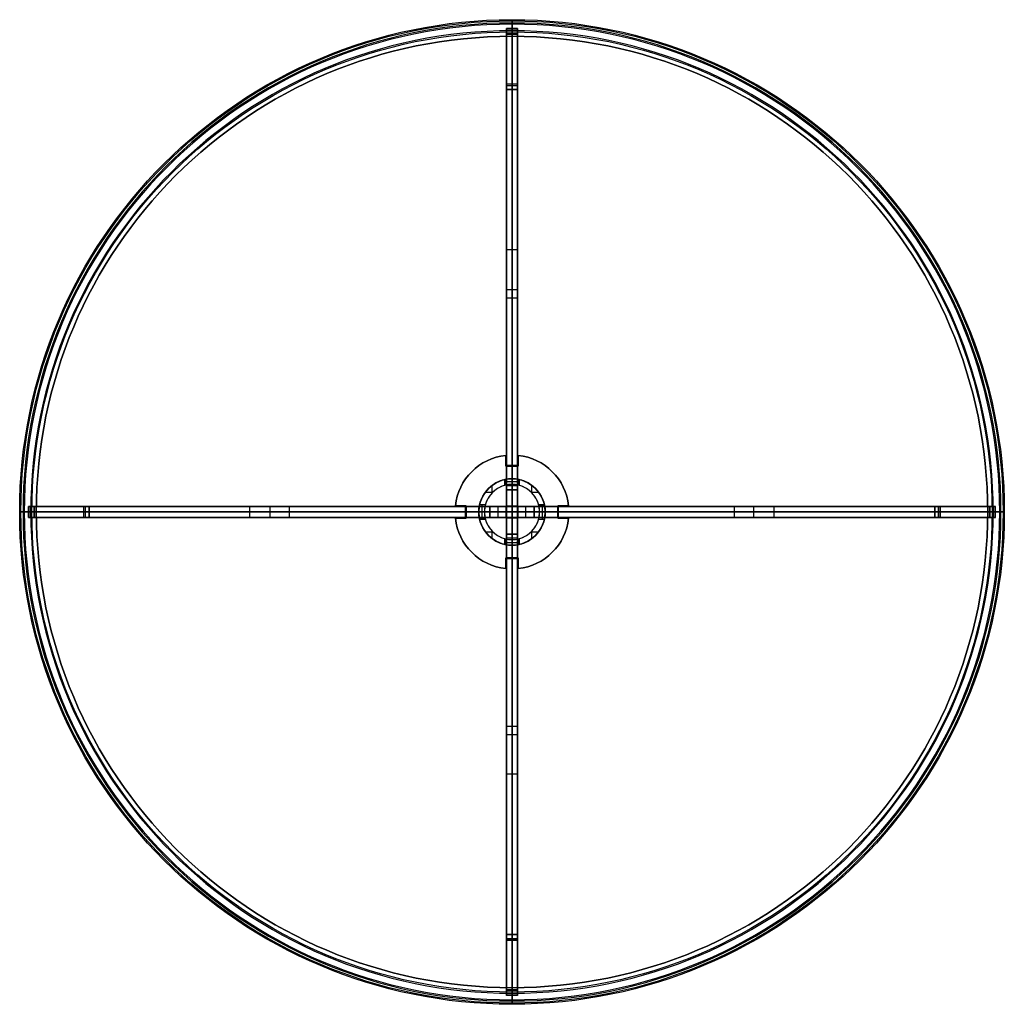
# Model space of a CAD drawing. Header units: millimetres. Extents: x -450 to 440, y -444 to 446.
import ezdxf

# ---------------------------------------------------------------- set-up
doc = ezdxf.new("R2010")
doc.units = ezdxf.units.MM
doc.layers.add('Défaut', color=7, linetype='Continuous', true_color=0x000000)

# ---------------------------------------------------------------- blocks, each defined once
blk = doc.blocks.new('Tube with hole  (1)')
at = {"layer": 'Défaut', "color": 7, "true_color": 0xffffff}
for p, q in [((-6.5, 29.29, 30.75), (-6.5, 24.14, 30.75)), ((-6.5, 27.44, 61.5), (6.5, 27.44, 61.5)), ((-6.5, 26.71), (-6.5, 26.71, 61.5)), ((0, 30, 61.5), (0, 30, 718)), ((0, 25, 61.5), (0, 30, 61.5)), ((0, 30, 718), (0, 25, 718)), ((6.5, 24.14, 30.75), (6.5, 29.29, 30.75)), ((6.5, 26.71), (6.5, 26.71, 61.5)), ((-24.08, 17.89), (-17.46, 17.89)), ((-17.89, 17.46), (-17.89, 24.08)), ((0, 25, 718), (0, 25, 61.5)), ((17.46, 17.89), (24.08, 17.89)), ((17.89, 17.46), (17.89, 24.08)), ((-30, 0, 61.5), (-30, 0, 718)), ((-30, 0, 61.5), (-25, 0, 61.5)), ((-25, 0, 718), (-30, 0, 718)), ((-24.14, 6.5, 30.75), (-29.29, 6.5, 30.75)), ((-27.07, -6.5, 61.5), (-27.07, 6.5, 61.5)), ((-26.71, 6.5), (-26.71, 6.5, 61.5)), ((-25, 0, 718), (-25, 0, 61.5)), ((29.29, 6.5, 30.75), (24.14, 6.5, 30.75)), ((25, 0, 718), (25, 0, 61.5)), ((25, 0, 61.5), (30, 0, 61.5)), ((30, 0, 718), (25, 0, 718)), ((26.71, 6.5), (26.71, 6.5, 61.5)), ((27.44, -6.5, 61.5), (27.44, 6.5, 61.5)), ((30, 0, 61.5), (30, 0, 718)), ((-29.29, -6.5, 30.75), (-24.14, -6.5, 30.75)), ((-26.71, -6.5), (-26.71, -6.5, 61.5)), ((24.14, -6.5, 30.75), (29.29, -6.5, 30.75)), ((26.71, -6.5), (26.71, -6.5, 61.5)), ((-17.89, -24.08), (-17.89, -17.46)), ((17.89, -24.08), (17.89, -17.46)), ((-24.08, -17.89), (-17.46, -17.89)), ((-6.5, -24.14, 30.75), (-6.5, -29.29, 30.75)), ((0, -25, 718), (0, -25, 61.5)), ((0, -30, 61.5), (0, -25, 61.5)), ((0, -25, 718), (0, -30, 718)), ((6.5, -29.29, 30.75), (6.5, -24.14, 30.75)), ((17.46, -17.89), (24.08, -17.89)), ((-6.5, -26.71), (-6.5, -26.71, 61.5)), ((-6.5, -27.44, 61.5), (6.5, -27.44, 61.5)), ((0, -30, 61.5), (0, -30, 718)), ((6.5, -26.71), (6.5, -26.71, 61.5))]:
    blk.add_line(p, q, dxfattribs=at)
at = {"layer": 'Défaut', "color": 7, "true_color": 0xffffff, "extrusion": (0, 0, -1)}
for centre, radius in [((0, 0, -718), 30), ((0, 0, -718), 25), ((0, 0, -359), 25)]:
    blk.add_circle(centre, radius, dxfattribs=at)
at = {"layer": 'Défaut', "color": 7, "true_color": 0xffffff}
blk.add_circle((0, 0, 359), 30, dxfattribs=at)
for centre, radius, start, end in [((0, 0), 30, 102.51333, 167.48667), ((0, 0, 61.5), 30, 77.48667, 102.51333), ((0, 0), 30, 12.51333, 77.48667), ((0, 0), 25, 105.07006, 164.92994), ((0, 0, 61.5), 25, 74.92994, 105.07006), ((0, 0), 25, 15.07006, 74.92994), ((0, 0, 61.5), 30, 167.48667, 180), ((0, 0, 61.5), 30, 180, 192.51333), ((0, 0, 61.5), 25, 164.92994, 195.07006), ((0, 0, 61.5), 25, 360, 15.07006), ((0, 0, 61.5), 25, 344.92994, 360), ((0, 0, 61.5), 30, 347.48667, 12.51333), ((0, 0), 30, 192.51333, 257.48667), ((0, 0), 25, 195.07006, 254.92994), ((0, 0), 25, 285.07006, 344.92994), ((0, 0), 30, 282.51333, 347.48667), ((0, 0, 61.5), 25, 254.92994, 285.07006), ((0, 0, 61.5), 30, 257.48667, 282.51333)]:
    blk.add_arc(centre, radius, start, end, dxfattribs=at)
for points in [[(-6.5, 29.29, 61.5), (-6.5, 29.29, 30.75), (-6.5, 29.29)], [(-6.5, 29.29, 61.5), (-6.5, 26.71, 61.5), (-6.5, 24.14, 61.5)], [(-6.5, 24.14), (-6.5, 26.71), (-6.5, 29.29)], [(6.5, 29.29), (6.5, 29.29, 30.75), (6.5, 29.29, 61.5)], [(6.5, 24.14), (6.5, 26.71), (6.5, 29.29)], [(6.5, 29.29, 61.5), (6.5, 26.71, 61.5), (6.5, 24.14, 61.5)], [(-6.5, 24.14, 61.5), (-6.5, 24.14, 30.75), (-6.5, 24.14)], [(6.5, 24.14), (6.5, 24.14, 30.75), (6.5, 24.14, 61.5)], [(-29.29, 6.5), (-29.29, 6.5, 30.75), (-29.29, 6.5, 61.5)], [(-24.14, 6.5, 61.5), (-26.71, 6.5, 61.5), (-29.29, 6.5, 61.5)], [(-24.14, 6.5), (-26.71, 6.5), (-29.29, 6.5)], [(-24.14, 6.5), (-24.14, 6.5, 30.75), (-24.14, 6.5, 61.5)], [(24.14, 6.5, 61.5), (24.14, 6.5, 30.75), (24.14, 6.5)], [(29.29, 6.5, 61.5), (26.71, 6.5, 61.5), (24.14, 6.5, 61.5)], [(24.14, 6.5), (26.71, 6.5), (29.29, 6.5)], [(29.29, 6.5, 61.5), (29.29, 6.5, 30.75), (29.29, 6.5)], [(-29.29, -6.5, 61.5), (-29.29, -6.5, 30.75), (-29.29, -6.5)], [(-24.14, -6.5, 61.5), (-26.71, -6.5, 61.5), (-29.29, -6.5, 61.5)], [(-24.14, -6.5), (-26.71, -6.5), (-29.29, -6.5)], [(-24.14, -6.5, 61.5), (-24.14, -6.5, 30.75), (-24.14, -6.5)], [(24.14, -6.5), (24.14, -6.5, 30.75), (24.14, -6.5, 61.5)], [(24.14, -6.5), (26.71, -6.5), (29.29, -6.5)], [(24.14, -6.5, 61.5), (26.71, -6.5, 61.5), (29.29, -6.5, 61.5)], [(29.29, -6.5), (29.29, -6.5, 30.75), (29.29, -6.5, 61.5)], [(-6.5, -24.14), (-6.5, -24.14, 30.75), (-6.5, -24.14, 61.5)], [(-6.5, -24.14, 61.5), (-6.5, -26.71, 61.5), (-6.5, -29.29, 61.5)], [(-6.5, -29.29), (-6.5, -26.71), (-6.5, -24.14)], [(6.5, -24.14, 61.5), (6.5, -24.14, 30.75), (6.5, -24.14)], [(6.5, -29.29, 61.5), (6.5, -26.71, 61.5), (6.5, -24.14, 61.5)], [(6.5, -24.14), (6.5, -26.71), (6.5, -29.29)], [(-6.5, -29.29), (-6.5, -29.29, 30.75), (-6.5, -29.29, 61.5)], [(6.5, -29.29, 61.5), (6.5, -29.29, 30.75), (6.5, -29.29)]]:
    blk.add_open_spline(points, degree=2, dxfattribs=at)
blk = doc.blocks.new('Tube with hole')
at = {"layer": 'Défaut'}
blk.add_blockref('Tube with hole  (1)', (0, 5, -375), dxfattribs=at)
blk = doc.blocks.new('Component2')
at = {"layer": 'Défaut', "color": 253, "true_color": 0xa0a0a0}
for p, q in [((-5.5, 51.21, 713), (-5.5, 41.5, 713)), ((-5.5, 46.35, 718), (-5.5, 46.35, 708)), ((5.5, 41.5, 713), (5.5, 51.21, 713)), ((5.5, 46.35, 718), (5.5, 46.35, 708)), ((-5.5, 41.5, 713), (5.5, 41.5, 713)), ((0, 41.5, 708), (0, 30, 708)), ((0, 41.5, 718), (0, 30, 718)), ((0, 41.5, 718), (0, 41.5, 708)), ((0, 30, 718), (0, 30, 708)), ((-41.5, 5.5, 713), (-51.21, 5.5, 713)), ((-46.35, 5.5, 718), (-46.35, 5.5, 708)), ((-41.5, -5.5, 713), (-41.5, 5.5, 713)), ((-41.5, 0, 718), (-41.5, 0, 708)), ((-30, 0, 718), (-30, 0, 708)), ((30, 0, 718), (30, 0, 708)), ((41.5, 5.5, 713), (41.5, -5.5, 713)), ((51.21, 5.5, 713), (41.5, 5.5, 713)), ((46.35, 5.5, 718), (46.35, 5.5, 708)), ((-51.21, -5.5, 713), (-41.5, -5.5, 713)), ((-46.35, -5.5, 718), (-46.35, -5.5, 708)), ((-30, 0, 708), (-41.5, 0, 708)), ((-30, 0, 718), (-41.5, 0, 718)), ((41.5, 0, 708), (30, 0, 708)), ((41.5, 0, 718), (30, 0, 718)), ((41.5, 0, 718), (41.5, 0, 708)), ((41.5, -5.5, 713), (51.21, -5.5, 713)), ((46.35, -5.5, 718), (46.35, -5.5, 708)), ((0, -30, 708), (0, -41.5, 708)), ((0, -30, 718), (0, -41.5, 718)), ((0, -30, 718), (0, -30, 708)), ((-5.5, -41.5, 713), (-5.5, -51.21, 713)), ((5.5, -41.5, 713), (-5.5, -41.5, 713)), ((0, -41.5, 718), (0, -41.5, 708)), ((5.5, -51.21, 713), (5.5, -41.5, 713)), ((-5.5, -46.35, 718), (-5.5, -46.35, 708)), ((5.5, -46.35, 718), (5.5, -46.35, 708))]:
    blk.add_line(p, q, dxfattribs=at)
at = {"layer": 'Défaut', "color": 253, "true_color": 0xa0a0a0, "extrusion": (0, 0, -1)}
for centre in [(0, 0, -708), (0, 0, -718), (0, 0, -713)]:
    blk.add_circle(centre, 30, dxfattribs=at)
at = {"layer": 'Défaut', "color": 253, "true_color": 0xa0a0a0}
for centre, start, end in [((0, 0, 718), 96.13066, 173.86934), ((0, 0, 708), 96.13066, 173.86934), ((0, 0, 718), 6.13066, 83.86934), ((0, 0, 708), 6.13066, 83.86934), ((0, 0, 718), 186.13066, 263.86934), ((0, 0, 708), 186.13066, 263.86934), ((0, 0, 718), 276.13066, 353.86934), ((0, 0, 708), 276.13066, 353.86934)]:
    blk.add_arc(centre, 51.5, start, end, dxfattribs=at)
at = {"layer": 'Défaut', "color": 253, "true_color": 0xa0a0a0, "extrusion": (0, 0, -1)}
for start, end in [(6.13066, 83.86934), (96.13066, 173.86934), (276.13066, 353.86934), (186.13066, 263.86934)]:
    blk.add_arc((0, 0, -713), 51.5, start, end, dxfattribs=at)
at = {"layer": 'Défaut', "color": 253, "true_color": 0xa0a0a0}
for points in [[(-5.5, 41.5, 708), (-5.5, 46.35, 708), (-5.5, 51.21, 708)], [(-5.5, 41.5, 718), (-5.5, 46.35, 718), (-5.5, 51.21, 718)], [(-5.5, 51.21, 718), (-5.5, 51.21, 713), (-5.5, 51.21, 708)], [(5.5, 51.21, 708), (5.5, 46.35, 708), (5.5, 41.5, 708)], [(5.5, 51.21, 718), (5.5, 46.35, 718), (5.5, 41.5, 718)], [(5.5, 51.21, 708), (5.5, 51.21, 713), (5.5, 51.21, 718)], [(5.5, 41.5, 708), (0, 41.5, 708), (-5.5, 41.5, 708)], [(5.5, 41.5, 718), (0, 41.5, 718), (-5.5, 41.5, 718)], [(-5.5, 41.5, 708), (-5.5, 41.5, 713), (-5.5, 41.5, 718)], [(5.5, 41.5, 708), (5.5, 41.5, 713), (5.5, 41.5, 718)], [(-51.21, 5.5, 708), (-46.35, 5.5, 708), (-41.5, 5.5, 708)], [(-51.21, 5.5, 718), (-46.35, 5.5, 718), (-41.5, 5.5, 718)], [(-51.21, 5.5, 708), (-51.21, 5.5, 713), (-51.21, 5.5, 718)], [(-41.5, 5.5, 708), (-41.5, 0, 708), (-41.5, -5.5, 708)], [(-41.5, 5.5, 718), (-41.5, 0, 718), (-41.5, -5.5, 718)], [(-41.5, 5.5, 708), (-41.5, 5.5, 713), (-41.5, 5.5, 718)], [(41.5, 5.5, 708), (46.35, 5.5, 708), (51.21, 5.5, 708)], [(41.5, -5.5, 708), (41.5, 0, 708), (41.5, 5.5, 708)], [(41.5, 5.5, 718), (46.35, 5.5, 718), (51.21, 5.5, 718)], [(41.5, -5.5, 718), (41.5, 0, 718), (41.5, 5.5, 718)], [(41.5, 5.5, 708), (41.5, 5.5, 713), (41.5, 5.5, 718)], [(51.21, 5.5, 718), (51.21, 5.5, 713), (51.21, 5.5, 708)], [(-41.5, -5.5, 708), (-46.35, -5.5, 708), (-51.21, -5.5, 708)], [(-41.5, -5.5, 718), (-46.35, -5.5, 718), (-51.21, -5.5, 718)], [(-51.21, -5.5, 718), (-51.21, -5.5, 713), (-51.21, -5.5, 708)], [(-41.5, -5.5, 708), (-41.5, -5.5, 713), (-41.5, -5.5, 718)], [(51.21, -5.5, 708), (46.35, -5.5, 708), (41.5, -5.5, 708)], [(51.21, -5.5, 718), (46.35, -5.5, 718), (41.5, -5.5, 718)], [(41.5, -5.5, 708), (41.5, -5.5, 713), (41.5, -5.5, 718)], [(51.21, -5.5, 708), (51.21, -5.5, 713), (51.21, -5.5, 718)], [(-5.5, -41.5, 708), (0, -41.5, 708), (5.5, -41.5, 708)], [(-5.5, -51.21, 708), (-5.5, -46.35, 708), (-5.5, -41.5, 708)], [(-5.5, -51.21, 718), (-5.5, -46.35, 718), (-5.5, -41.5, 718)], [(-5.5, -41.5, 718), (0, -41.5, 718), (5.5, -41.5, 718)], [(-5.5, -41.5, 708), (-5.5, -41.5, 713), (-5.5, -41.5, 718)], [(5.5, -41.5, 708), (5.5, -46.35, 708), (5.5, -51.21, 708)], [(5.5, -41.5, 718), (5.5, -46.35, 718), (5.5, -51.21, 718)], [(5.5, -41.5, 708), (5.5, -41.5, 713), (5.5, -41.5, 718)], [(-5.5, -51.21, 708), (-5.5, -51.21, 713), (-5.5, -51.21, 718)], [(5.5, -51.21, 718), (5.5, -51.21, 713), (5.5, -51.21, 708)]]:
    blk.add_open_spline(points, degree=2, dxfattribs=at)

msp = doc.modelspace()

# ---------------------------------------------------------------- linework, layer by layer
at = {"layer": 'Défaut'}
for p, q in [((-5.5, 445.15, 745.85), (-5.5, 446.21, 715.5)), ((-0.5, 438.21, 737.91), (-10.5, 438.21, 737.91)), ((-10.5, 6.41, 731), (-10.5, 438.21, 731)), ((-0.5, 436.8, 723.85), (-10.5, 436.8, 723.85)), ((-0.5, 436.74, 752.04), (-10.5, 436.74, 752.04)), ((-5.5, 442.15, 745.74), (-5.5, 443.21, 715.45)), ((-5.5, 438.21, 748.5), (-5.5, 438.21, 727.33)), ((-5.5, 431.21, 705.5), (-5.5, 436.21, 705.5)), ((-5.5, 431.21, 708.5), (-5.5, 436.21, 708.5)), ((-0.5, 6.41, 731), (-0.5, 438.21, 731)), ((-5.5, -432.74, 752.5), (-5.5, 435.15, 752.5)), ((-5.5, -432.74, 755.5), (-5.5, 435.15, 755.5)), ((-5.5, 433.38, 722.33), (-5.5, 43.21, 708.5)), ((-5.5, -430.79, 753.5), (-5.5, 433.21, 753.5)), ((-5.5, 431.21, 708.5), (-5.5, 431.21, 705.5)), ((-10.5, 388.21, 24.58), (-0.5, 388.21, 24.58)), ((-10.5, 388.21, 30.5), (-10.5, 6.41, 30.5)), ((-10.5, 386.8, 47.14), (-0.5, 386.8, 47.14)), ((-10.5, 386.74, 1.96), (-0.5, 386.74, 1.96)), ((-5.5, 388.21, 5.5), (-5.5, 388.21, 43.66)), ((-5.5, 383.37, 48.66), (-5.5, 21.21, 60.5)), ((-5.5, 6.41, 0.5), (-5.5, 383.21, 0.5)), ((-0.5, 388.21, 30.5), (-0.5, 6.41, 30.5)), ((-0.5, 238.29, 715.41), (-10.5, 238.29, 715.41)), ((-10.5, 202.29, 54.58), (-0.5, 202.29, 54.58)), ((-10.5, 194.81, 0.5), (-0.5, 194.81, 0.5)), ((-0.5, 43.21, 718.5), (-10.5, 43.21, 718.5)), ((-5.5, 43.21, 708.5), (-5.5, 43.21, 728.5)), ((-5.5, 43.21, 728.5), (-5.5, 6.41, 728.5)), ((-0.5, 24.81, 728.5), (-10.5, 24.81, 728.5)), ((-10.5, 21.21, 58), (-0.5, 21.21, 58)), ((-5.5, 21.21, 55.5), (-5.5, -18.79, 55.5)), ((-5.5, 21.21, 60.5), (-5.5, 21.21, 55.5)), ((-449.44, 1.21, 745.85), (-450.5, 1.21, 715.5)), ((-446.44, 1.21, 745.74), (-447.5, 1.21, 715.45)), ((-442.5, -3.79, 737.91), (-442.5, 6.21, 737.91)), ((-442.5, 6.21, 731), (431.5, 6.21, 731)), ((-442.5, 1.21, 727.33), (-442.5, 1.21, 748.5)), ((-441.1, -3.79, 723.85), (-441.1, 6.21, 723.85)), ((-441.04, -3.79, 752.04), (-441.04, 6.21, 752.04)), ((-435.5, 1.21, 705.5), (-440.5, 1.21, 705.5)), ((-440.5, 1.21, 708.5), (-435.5, 1.21, 708.5)), ((428.45, 1.21, 752.5), (-439.45, 1.21, 752.5)), ((-439.45, 1.21, 755.5), (428.45, 1.21, 755.5)), ((-47.5, 1.21, 708.5), (-437.68, 1.21, 722.33)), ((-437.5, 1.21, 753.5), (-10.7, 1.21, 753.5)), ((-435.5, 1.21, 708.5), (-435.5, 1.21, 705.5)), ((-392.5, -3.79, 24.58), (-392.5, 6.21, 24.58)), ((-392.5, 6.21, 30.5), (-10.7, 6.21, 30.5)), ((-392.5, 1.21, 5.5), (-392.5, 1.21, 43.66)), ((-391.09, -3.79, 47.14), (-391.09, 6.21, 47.14)), ((-391.04, -3.79, 1.96), (-391.04, 6.21, 1.96)), ((-387.66, 1.21, 48.66), (-25.5, 1.21, 60.5)), ((376.5, 1.21, 0.5), (-387.5, 1.21, 0.5)), ((-242.59, -3.79, 715.41), (-242.59, 6.21, 715.41)), ((-224.1, -3.79, 753.5), (-224.1, 6.21, 753.5)), ((-206.58, -3.79, 54.58), (-206.58, 6.21, 54.58)), ((-47.5, -3.79, 718.5), (-47.5, 6.21, 718.5)), ((-47.5, 1.21, 728.5), (-47.5, 1.21, 708.5)), ((36.5, 1.21, 728.5), (-47.5, 1.21, 728.5)), ((-25.5, -3.79, 58), (-25.5, 6.21, 58)), ((-25.5, 1.21, 55.5), (-10.7, 1.21, 55.5)), ((-25.5, 1.21, 60.5), (-25.5, 1.21, 55.5)), ((-18.1, -3.79, 55.5), (-18.1, 6.21, 55.5)), ((-10.7, -3.79, 747.25), (-10.7, 6.21, 747.25)), ((-10.7, -3.79, 43), (-10.7, 6.21, 43)), ((-10.7, 1.21, 753.5), (-10.7, 1.21, 741)), ((-0.3, 1.21, 741), (-10.7, 1.21, 741)), ((-10.7, 1.21, 55.5), (-10.7, 1.21, 30.5)), ((-0.3, 1.21, 30.5), (-10.7, 1.21, 30.5)), ((-0.5, 6.41, 734.75), (-10.5, 6.41, 734.75)), ((-10.5, 6.41, 15.5), (-0.5, 6.41, 15.5)), ((-0.5, 1.21, 753.5), (-10.5, 1.21, 753.5)), ((-0.5, 1.21, 741), (-10.5, 1.21, 741)), ((-10.5, 1.21, 741), (-10.5, 1.21, 753.5)), ((-10.5, 1.21, 55.5), (-10.5, 1.21, 30.5)), ((-10.5, 1.21, 55.5), (-0.5, 1.21, 55.5)), ((-10.5, 1.21, 30.5), (-0.5, 1.21, 30.5)), ((-5.5, 6.41, 741), (-5.5, -3.99, 741)), ((-5.5, 6.41, 728.5), (-5.5, 6.41, 741)), ((-5.5, 6.41, 30.5), (-5.5, 6.41, 0.5)), ((-5.5, -3.99, 30.5), (-5.5, 6.41, 30.5)), ((-5.5, -3.79, 741), (-5.5, 6.21, 741)), ((-5.5, -3.79, 728.5), (-5.5, 6.21, 728.5)), ((-5.5, 6.21, 728.5), (-5.5, 6.21, 741)), ((-5.5, -3.79, 0.5), (-5.5, 6.21, 0.5)), ((-5.5, -3.79, 30.5), (-5.5, 6.21, 30.5)), ((-5.5, 6.21, 0.5), (-5.5, 6.21, 30.5)), ((-0.5, 1.21, 753.5), (-0.5, 1.21, 741)), ((-0.5, 1.21, 30.5), (-0.5, 1.21, 55.5)), ((-0.3, 6.21, 747.25), (-0.3, -3.79, 747.25)), ((-0.3, 6.21, 43), (-0.3, -3.79, 43)), ((-0.3, 6.21, 30.5), (381.5, 6.21, 30.5)), ((-0.3, 1.21, 753.5), (-0.3, 1.21, 741)), ((-0.3, 1.21, 753.5), (426.5, 1.21, 753.5)), ((-0.3, 1.21, 55.5), (-0.3, 1.21, 30.5)), ((-0.3, 1.21, 55.5), (14.5, 1.21, 55.5)), ((7.1, -3.79, 55.5), (7.1, 6.21, 55.5)), ((14.5, -3.79, 58), (14.5, 6.21, 58)), ((14.5, 1.21, 60.5), (376.66, 1.21, 48.66)), ((14.5, 1.21, 55.5), (14.5, 1.21, 60.5)), ((36.5, -3.79, 718.5), (36.5, 6.21, 718.5)), ((426.68, 1.21, 722.33), (36.5, 1.21, 708.5)), ((36.5, 1.21, 708.5), (36.5, 1.21, 728.5)), ((195.58, -3.79, 54.58), (195.58, 6.21, 54.58)), ((213.1, -3.79, 753.5), (213.1, 6.21, 753.5)), ((231.59, -3.79, 715.41), (231.59, 6.21, 715.41)), ((380.04, -3.79, 1.96), (380.04, 6.21, 1.96)), ((380.09, -3.79, 47.14), (380.09, 6.21, 47.14)), ((381.5, -3.79, 24.58), (381.5, 6.21, 24.58)), ((381.5, 1.21, 43.66), (381.5, 1.21, 5.5)), ((424.5, 1.21, 708.5), (424.5, 1.21, 705.5)), ((429.5, 1.21, 705.5), (424.5, 1.21, 705.5)), ((424.5, 1.21, 708.5), (429.5, 1.21, 708.5)), ((430.04, -3.79, 752.04), (430.04, 6.21, 752.04)), ((430.1, -3.79, 723.85), (430.1, 6.21, 723.85)), ((431.5, -3.79, 737.91), (431.5, 6.21, 737.91)), ((431.5, 1.21, 748.5), (431.5, 1.21, 727.33)), ((435.44, 1.21, 745.74), (436.5, 1.21, 715.45)), ((438.44, 1.21, 745.85), (439.5, 1.21, 715.5)), ((-442.5, -3.79, 731), (431.5, -3.79, 731)), ((-392.5, -3.79, 30.5), (-10.7, -3.79, 30.5)), ((-0.5, -3.99, 734.75), (-10.5, -3.99, 734.75)), ((-10.5, -435.79, 731), (-10.5, -3.99, 731)), ((-10.5, -3.99, 30.5), (-10.5, -385.79, 30.5)), ((-10.5, -3.99, 15.5), (-0.5, -3.99, 15.5)), ((-5.5, -3.79, 741), (-5.5, -3.79, 728.5)), ((-5.5, -3.79, 30.5), (-5.5, -3.79, 0.5)), ((-5.5, -3.99, 728.5), (-5.5, -40.79, 728.5)), ((-5.5, -3.99, 741), (-5.5, -3.99, 728.5)), ((-5.5, -380.79, 0.5), (-5.5, -3.99, 0.5)), ((-5.5, -3.99, 0.5), (-5.5, -3.99, 30.5)), ((-0.5, -435.79, 731), (-0.5, -3.99, 731)), ((-0.5, -3.99, 30.5), (-0.5, -385.79, 30.5)), ((-0.3, -3.79, 30.5), (381.5, -3.79, 30.5)), ((-10.5, -18.79, 58), (-0.5, -18.79, 58)), ((-0.5, -22.39, 728.5), (-10.5, -22.39, 728.5)), ((-5.5, -18.79, 60.5), (-5.5, -380.96, 48.66)), ((-5.5, -18.79, 55.5), (-5.5, -18.79, 60.5)), ((-0.5, -40.79, 718.5), (-10.5, -40.79, 718.5)), ((-5.5, -40.79, 708.5), (-5.5, -430.97, 722.33)), ((-5.5, -40.79, 728.5), (-5.5, -40.79, 708.5)), ((-10.5, -192.39, 0.5), (-0.5, -192.39, 0.5)), ((-10.5, -199.88, 54.58), (-0.5, -199.88, 54.58)), ((-0.5, -235.88, 715.41), (-10.5, -235.88, 715.41)), ((-10.5, -384.33, 1.96), (-0.5, -384.33, 1.96)), ((-10.5, -384.39, 47.14), (-0.5, -384.39, 47.14)), ((-10.5, -385.79, 24.58), (-0.5, -385.79, 24.58)), ((-5.5, -385.79, 43.66), (-5.5, -385.79, 5.5)), ((-0.5, -434.33, 752.04), (-10.5, -434.33, 752.04)), ((-0.5, -434.39, 723.85), (-10.5, -434.39, 723.85)), ((-0.5, -435.79, 737.91), (-10.5, -435.79, 737.91)), ((-5.5, -433.79, 705.5), (-5.5, -428.79, 705.5)), ((-5.5, -428.79, 708.5), (-5.5, -428.79, 705.5)), ((-5.5, -433.79, 708.5), (-5.5, -428.79, 708.5)), ((-5.5, -435.79, 727.33), (-5.5, -435.79, 748.5)), ((-5.5, -439.74, 745.74), (-5.5, -440.79, 715.45)), ((-5.5, -442.73, 745.85), (-5.5, -443.79, 715.5))]:
    msp.add_line(p, q, dxfattribs=at)
for centre, radius in [((-5.5, 1.21, 745.85), 443.94), ((-5.5, 1.21, 705.5), 430)]:
    msp.add_circle(centre, radius, dxfattribs=at)
at = {"layer": 'Défaut', "extrusion": (0, 0, -1)}
for centre, radius in [((5.5, 1.21, -715.45), 442), ((5.5, 1.21, -745.74), 440.94), ((5.5, 1.21, -708.5), 430), ((5.5, 1.21, -707), 430)]:
    msp.add_circle(centre, radius, dxfattribs=at)
for centre, radius, start, end in [((5.5, 1.21, -715.5), 445, 0, 180), ((5.5, 1.21, -752.5), 433.95, 0, 180), ((5.5, 1.21, -755.5), 433.95, 0, 180), ((5.5, 1.21, -715.5), 445, 180, 0), ((5.5, 1.21, -752.5), 433.95, 180, 0), ((5.5, 1.21, -755.5), 433.95, 180, 0)]:
    msp.add_arc(centre, radius, start, end, dxfattribs=at)
at = {"layer": 'Défaut', "extrusion": (-1, 0, 0)}
for centre, radius, start, end in [((-436.21, 715.5, 5.5), 10, 180, 270), ((-435.15, 745.5, 5.5), 10, 90, 178), ((-436.21, 715.5, 5.5), 7, 180.39051, 270), ((-435.15, 745.5, 5.5), 7, 90, 178), ((-433.21, 748.5, 5.5), 5, 90, 180), ((-433.21, 727.33, 5.5), 5, 180, 267.97011), ((-433.21, 748.5, 0.5), 5, 90, 180), ((-433.21, 727.33, 0.5), 5, 180, 267.97011), ((-383.21, 5.5, 0.5), 5, 180, 270), ((-383.21, 43.66, 0.5), 5, 91.87276, 180), ((380.79, 5.5, 0.5), 5, 270, 0), ((380.79, 43.66, 0.5), 5, 0, 88.12724), ((430.79, 748.5, 5.5), 5, 0, 90), ((430.79, 727.33, 5.5), 5, 272.02989, 0), ((430.79, 748.5, 0.5), 5, 0, 90), ((430.79, 727.33, 0.5), 5, 272.02989, 0)]:
    msp.add_arc(centre, radius, start, end, dxfattribs=at)
at = {"layer": 'Défaut'}
for centre, start, end in [((-5.5, 1.21, 708.5), 0, 180), ((-5.5, 1.21, 705.5), 0, 180), ((-5.5, 1.21, 708.5), 180, 0), ((-5.5, 1.21, 705.5), 180, 0)]:
    msp.add_arc(centre, 435, start, end, dxfattribs=at)
at = {"layer": 'Défaut', "extrusion": (1, 0, 0)}
for centre, radius, start, end in [((433.21, 748.5, -10.5), 5, 0, 90), ((433.21, 727.33, -10.5), 5, 272.02989, 0), ((383.21, 5.5, -10.5), 5, 270, 0), ((383.21, 43.66, -10.5), 5, 0, 88.12724), ((383.21, 5.5, -5.5), 5, 270, 0), ((383.21, 43.66, -5.5), 5, 0, 88.12724), ((-380.79, 5.5, -10.5), 5, 180, 270), ((-380.79, 43.66, -10.5), 5, 91.87276, 180), ((-380.79, 5.5, -5.5), 5, 180, 270), ((-380.79, 43.66, -5.5), 5, 91.87276, 180), ((-430.79, 748.5, -10.5), 5, 90, 180), ((-430.79, 727.33, -10.5), 5, 180, 267.97011), ((-432.74, 745.5, -5.5), 7, 90, 178), ((-432.74, 745.5, -5.5), 10, 90, 178), ((-433.79, 715.5, -5.5), 7, 180.39051, 270), ((-433.79, 715.5, -5.5), 10, 180, 270)]:
    msp.add_arc(centre, radius, start, end, dxfattribs=at)
at = {"layer": 'Défaut', "extrusion": (0, -1, 0)}
for centre, radius, start, end in [((-440.5, 715.5, -1.21), 10, 180, 270), ((-439.45, 745.5, -1.21), 10, 90, 178), ((-440.5, 715.5, -1.21), 7, 180.39051, 270), ((-439.45, 745.5, -1.21), 7, 90, 178), ((-437.5, 727.33, -6.21), 5, 180, 267.97011), ((-437.5, 748.5, -6.21), 5, 90, 180), ((-387.5, 5.5, -6.21), 5, 180, 270), ((-387.5, 43.66, -6.21), 5, 91.87276, 180), ((376.5, 5.5, -6.21), 5, 270, 0), ((376.5, 43.66, -6.21), 5, 0, 88.12724), ((426.5, 748.5, -6.21), 5, 0, 90), ((426.5, 727.33, -6.21), 5, 272.02989, 0)]:
    msp.add_arc(centre, radius, start, end, dxfattribs=at)
at = {"layer": 'Défaut', "extrusion": (0, 1, 0)}
for centre, radius, start, end in [((437.5, 727.33, 1.21), 5, 272.02989, 0), ((437.5, 748.5, 1.21), 5, 0, 90), ((387.5, 5.5, 1.21), 5, 270, 0), ((387.5, 43.66, 1.21), 5, 0, 88.12724), ((-376.5, 5.5, 1.21), 5, 180, 270), ((-376.5, 43.66, 1.21), 5, 91.87276, 180), ((-426.5, 748.5, 1.21), 5, 90, 180), ((-426.5, 727.33, 1.21), 5, 180, 267.97011), ((-428.45, 745.5, 1.21), 7, 90, 178), ((-428.45, 745.5, 1.21), 10, 90, 178), ((-429.5, 715.5, 1.21), 7, 180.39051, 270), ((-429.5, 715.5, 1.21), 10, 180, 270), ((437.5, 727.33, -3.79), 5, 272.02989, 0), ((437.5, 748.5, -3.79), 5, 0, 90), ((387.5, 5.5, -3.79), 5, 270, 0), ((387.5, 43.66, -3.79), 5, 0, 88.12724), ((-376.5, 5.5, -3.79), 5, 180, 270), ((-376.5, 43.66, -3.79), 5, 91.87276, 180), ((-426.5, 748.5, -3.79), 5, 90, 180), ((-426.5, 727.33, -3.79), 5, 180, 267.97011)]:
    msp.add_arc(centre, radius, start, end, dxfattribs=at)
at = {"layer": 'Défaut'}
for points in [[(-0.5, 438.21, 748.5), (-5.5, 438.21, 748.5), (-10.5, 438.21, 748.5)], [(-0.5, 438.21, 727.33), (-5.5, 438.21, 727.33), (-10.5, 438.21, 727.33)], [(-10.5, 438.21, 727.33), (-10.5, 438.21, 737.91), (-10.5, 438.21, 748.5)], [(-0.5, 438.21, 748.5), (-0.5, 438.21, 737.91), (-0.5, 438.21, 727.33)], [(-0.5, 433.38, 722.33), (-5.5, 433.38, 722.33), (-10.5, 433.38, 722.33)], [(-10.5, 43.21, 708.5), (-10.5, 238.29, 715.41), (-10.5, 433.38, 722.33)], [(-10.5, 433.21, 753.5), (-5.5, 433.21, 753.5), (-0.5, 433.21, 753.5)], [(-10.5, 433.21, 753.5), (-10.5, 1.21, 753.5), (-10.5, -430.79, 753.5)], [(-0.5, 433.38, 722.33), (-0.5, 238.29, 715.41), (-0.5, 43.21, 708.5)], [(-0.5, -430.79, 753.5), (-0.5, 1.21, 753.5), (-0.5, 433.21, 753.5)], [(-10.5, 388.21, 5.5), (-5.5, 388.21, 5.5), (-0.5, 388.21, 5.5)], [(-10.5, 388.21, 5.5), (-10.5, 388.21, 24.58), (-10.5, 388.21, 43.66)], [(-10.5, 388.21, 43.66), (-5.5, 388.21, 43.66), (-0.5, 388.21, 43.66)], [(-10.5, 383.37, 48.66), (-5.5, 383.37, 48.66), (-0.5, 383.37, 48.66)], [(-10.5, 383.37, 48.66), (-10.5, 202.29, 54.58), (-10.5, 21.21, 60.5)], [(-10.5, 383.21, 0.5), (-5.5, 383.21, 0.5), (-0.5, 383.21, 0.5)], [(-10.5, 6.41, 0.5), (-10.5, 194.81, 0.5), (-10.5, 383.21, 0.5)], [(-0.5, 388.21, 43.66), (-0.5, 388.21, 24.58), (-0.5, 388.21, 5.5)], [(-0.5, 21.21, 60.5), (-0.5, 202.29, 54.58), (-0.5, 383.37, 48.66)], [(-0.5, 383.21, 0.5), (-0.5, 194.81, 0.5), (-0.5, 6.41, 0.5)], [(-0.5, 43.21, 708.5), (-5.5, 43.21, 708.5), (-10.5, 43.21, 708.5)], [(-0.5, 43.21, 728.5), (-5.5, 43.21, 728.5), (-10.5, 43.21, 728.5)], [(-10.5, 43.21, 728.5), (-10.5, 43.21, 718.5), (-10.5, 43.21, 708.5)], [(-10.5, 6.41, 728.5), (-10.5, 24.81, 728.5), (-10.5, 43.21, 728.5)], [(-0.5, 43.21, 728.5), (-0.5, 24.81, 728.5), (-0.5, 6.41, 728.5)], [(-0.5, 43.21, 708.5), (-0.5, 43.21, 718.5), (-0.5, 43.21, 728.5)], [(-10.5, 21.21, 55.5), (-10.5, 1.21, 55.5), (-10.5, -18.79, 55.5)], [(-10.5, 21.21, 60.5), (-10.5, 21.21, 58), (-10.5, 21.21, 55.5)], [(-10.5, 21.21, 60.5), (-5.5, 21.21, 60.5), (-0.5, 21.21, 60.5)], [(-0.5, 21.21, 55.5), (-5.5, 21.21, 55.5), (-10.5, 21.21, 55.5)], [(-0.5, -18.79, 55.5), (-0.5, 1.21, 55.5), (-0.5, 21.21, 55.5)], [(-0.5, 21.21, 55.5), (-0.5, 21.21, 58), (-0.5, 21.21, 60.5)], [(-442.5, -3.79, 727.33), (-442.5, 1.21, 727.33), (-442.5, 6.21, 727.33)], [(-442.5, -3.79, 748.5), (-442.5, 1.21, 748.5), (-442.5, 6.21, 748.5)], [(-442.5, 6.21, 748.5), (-442.5, 6.21, 737.91), (-442.5, 6.21, 727.33)], [(-437.68, 6.21, 722.33), (-437.68, 1.21, 722.33), (-437.68, -3.79, 722.33)], [(-437.68, 6.21, 722.33), (-242.59, 6.21, 715.41), (-47.5, 6.21, 708.5)], [(-10.7, 6.21, 753.5), (-224.1, 6.21, 753.5), (-437.5, 6.21, 753.5)], [(-437.5, 6.21, 753.5), (-437.5, 1.21, 753.5), (-437.5, -3.79, 753.5)], [(-392.5, -3.79, 5.5), (-392.5, 1.21, 5.5), (-392.5, 6.21, 5.5)], [(-392.5, -3.79, 43.66), (-392.5, 1.21, 43.66), (-392.5, 6.21, 43.66)], [(-392.5, 6.21, 43.66), (-392.5, 6.21, 24.58), (-392.5, 6.21, 5.5)], [(-387.66, -3.79, 48.66), (-387.66, 1.21, 48.66), (-387.66, 6.21, 48.66)], [(-25.5, 6.21, 60.5), (-206.58, 6.21, 54.58), (-387.66, 6.21, 48.66)], [(-387.5, -3.79, 0.5), (-387.5, 1.21, 0.5), (-387.5, 6.21, 0.5)], [(-387.5, 6.21, 0.5), (-5.5, 6.21, 0.5), (376.5, 6.21, 0.5)], [(-47.5, 6.21, 708.5), (-47.5, 1.21, 708.5), (-47.5, -3.79, 708.5)], [(-47.5, 6.21, 708.5), (-47.5, 6.21, 718.5), (-47.5, 6.21, 728.5)], [(-47.5, 6.21, 728.5), (-47.5, 1.21, 728.5), (-47.5, -3.79, 728.5)], [(-47.5, 6.21, 728.5), (-5.5, 6.21, 728.5), (36.5, 6.21, 728.5)], [(-10.7, 6.21, 55.5), (-18.1, 6.21, 55.5), (-25.5, 6.21, 55.5)], [(-25.5, 6.21, 55.5), (-25.5, 1.21, 55.5), (-25.5, -3.79, 55.5)], [(-25.5, -3.79, 60.5), (-25.5, 1.21, 60.5), (-25.5, 6.21, 60.5)], [(-25.5, 6.21, 55.5), (-25.5, 6.21, 58), (-25.5, 6.21, 60.5)], [(-10.7, -3.79, 753.5), (-10.7, 1.21, 753.5), (-10.7, 6.21, 753.5)], [(-10.7, 6.21, 741), (-10.7, 1.21, 741), (-10.7, -3.79, 741)], [(-10.7, 6.21, 753.5), (-10.7, 6.21, 747.25), (-10.7, 6.21, 741)], [(-10.7, 6.21, 741), (-5.5, 6.21, 741), (-0.3, 6.21, 741)], [(-10.7, -3.79, 55.5), (-10.7, 1.21, 55.5), (-10.7, 6.21, 55.5)], [(-10.7, 6.21, 30.5), (-10.7, 1.21, 30.5), (-10.7, -3.79, 30.5)], [(-10.7, 6.21, 55.5), (-10.7, 6.21, 43), (-10.7, 6.21, 30.5)], [(-10.7, 6.21, 30.5), (-5.5, 6.21, 30.5), (-0.3, 6.21, 30.5)], [(-10.5, -3.99, 741), (-10.5, 1.21, 741), (-10.5, 6.41, 741)], [(-10.5, 6.41, 741), (-5.5, 6.41, 741), (-0.5, 6.41, 741)], [(-10.5, 6.41, 741), (-10.5, 6.41, 734.75), (-10.5, 6.41, 728.5)], [(-10.5, 6.41, 728.5), (-5.5, 6.41, 728.5), (-0.5, 6.41, 728.5)], [(-0.5, 6.41, 0.5), (-5.5, 6.41, 0.5), (-10.5, 6.41, 0.5)], [(-10.5, 6.41, 30.5), (-10.5, 6.41, 15.5), (-10.5, 6.41, 0.5)], [(-10.5, -3.99, 30.5), (-10.5, 1.21, 30.5), (-10.5, 6.41, 30.5)], [(-0.5, 6.41, 30.5), (-5.5, 6.41, 30.5), (-10.5, 6.41, 30.5)], [(-0.5, 6.41, 741), (-0.5, 1.21, 741), (-0.5, -3.99, 741)], [(-0.5, 6.41, 728.5), (-0.5, 6.41, 734.75), (-0.5, 6.41, 741)], [(-0.5, 6.41, 0.5), (-0.5, 6.41, 15.5), (-0.5, 6.41, 30.5)], [(-0.5, 6.41, 30.5), (-0.5, 1.21, 30.5), (-0.5, -3.99, 30.5)], [(-0.3, 6.21, 753.5), (-0.3, 1.21, 753.5), (-0.3, -3.79, 753.5)], [(-0.3, 6.21, 741), (-0.3, 6.21, 747.25), (-0.3, 6.21, 753.5)], [(-0.3, -3.79, 741), (-0.3, 1.21, 741), (-0.3, 6.21, 741)], [(426.5, 6.21, 753.5), (213.1, 6.21, 753.5), (-0.3, 6.21, 753.5)], [(-0.3, 6.21, 55.5), (-0.3, 1.21, 55.5), (-0.3, -3.79, 55.5)], [(-0.3, 6.21, 30.5), (-0.3, 6.21, 43), (-0.3, 6.21, 55.5)], [(-0.3, -3.79, 30.5), (-0.3, 1.21, 30.5), (-0.3, 6.21, 30.5)], [(14.5, 6.21, 55.5), (7.1, 6.21, 55.5), (-0.3, 6.21, 55.5)], [(14.5, -3.79, 55.5), (14.5, 1.21, 55.5), (14.5, 6.21, 55.5)], [(376.66, 6.21, 48.66), (195.58, 6.21, 54.58), (14.5, 6.21, 60.5)], [(14.5, 6.21, 60.5), (14.5, 1.21, 60.5), (14.5, -3.79, 60.5)], [(14.5, 6.21, 60.5), (14.5, 6.21, 58), (14.5, 6.21, 55.5)], [(36.5, -3.79, 708.5), (36.5, 1.21, 708.5), (36.5, 6.21, 708.5)], [(36.5, 6.21, 708.5), (231.59, 6.21, 715.41), (426.68, 6.21, 722.33)], [(36.5, -3.79, 728.5), (36.5, 1.21, 728.5), (36.5, 6.21, 728.5)], [(36.5, 6.21, 728.5), (36.5, 6.21, 718.5), (36.5, 6.21, 708.5)], [(376.5, 6.21, 0.5), (376.5, 1.21, 0.5), (376.5, -3.79, 0.5)], [(376.66, 6.21, 48.66), (376.66, 1.21, 48.66), (376.66, -3.79, 48.66)], [(381.5, 6.21, 5.5), (381.5, 1.21, 5.5), (381.5, -3.79, 5.5)], [(381.5, -3.79, 43.66), (381.5, 1.21, 43.66), (381.5, 6.21, 43.66)], [(381.5, 6.21, 5.5), (381.5, 6.21, 24.58), (381.5, 6.21, 43.66)], [(426.5, -3.79, 753.5), (426.5, 1.21, 753.5), (426.5, 6.21, 753.5)], [(426.68, -3.79, 722.33), (426.68, 1.21, 722.33), (426.68, 6.21, 722.33)], [(431.5, -3.79, 748.5), (431.5, 1.21, 748.5), (431.5, 6.21, 748.5)], [(431.5, -3.79, 727.33), (431.5, 1.21, 727.33), (431.5, 6.21, 727.33)], [(431.5, 6.21, 727.33), (431.5, 6.21, 737.91), (431.5, 6.21, 748.5)], [(-442.5, -3.79, 727.33), (-442.5, -3.79, 737.91), (-442.5, -3.79, 748.5)], [(-47.5, -3.79, 708.5), (-242.59, -3.79, 715.41), (-437.68, -3.79, 722.33)], [(-437.5, -3.79, 753.5), (-224.1, -3.79, 753.5), (-10.7, -3.79, 753.5)], [(-392.5, -3.79, 5.5), (-392.5, -3.79, 24.58), (-392.5, -3.79, 43.66)], [(-387.66, -3.79, 48.66), (-206.58, -3.79, 54.58), (-25.5, -3.79, 60.5)], [(376.5, -3.79, 0.5), (-5.5, -3.79, 0.5), (-387.5, -3.79, 0.5)], [(-47.5, -3.79, 728.5), (-47.5, -3.79, 718.5), (-47.5, -3.79, 708.5)], [(36.5, -3.79, 728.5), (-5.5, -3.79, 728.5), (-47.5, -3.79, 728.5)], [(-25.5, -3.79, 55.5), (-18.1, -3.79, 55.5), (-10.7, -3.79, 55.5)], [(-25.5, -3.79, 60.5), (-25.5, -3.79, 58), (-25.5, -3.79, 55.5)], [(-10.7, -3.79, 741), (-10.7, -3.79, 747.25), (-10.7, -3.79, 753.5)], [(-0.3, -3.79, 741), (-5.5, -3.79, 741), (-10.7, -3.79, 741)], [(-10.7, -3.79, 30.5), (-10.7, -3.79, 43), (-10.7, -3.79, 55.5)], [(-0.3, -3.79, 30.5), (-5.5, -3.79, 30.5), (-10.7, -3.79, 30.5)], [(-10.5, -40.79, 728.5), (-10.5, -22.39, 728.5), (-10.5, -3.99, 728.5)], [(-10.5, -3.99, 728.5), (-5.5, -3.99, 728.5), (-0.5, -3.99, 728.5)], [(-10.5, -3.99, 728.5), (-10.5, -3.99, 734.75), (-10.5, -3.99, 741)], [(-10.5, -3.99, 741), (-5.5, -3.99, 741), (-0.5, -3.99, 741)], [(-10.5, -380.79, 0.5), (-10.5, -192.39, 0.5), (-10.5, -3.99, 0.5)], [(-10.5, -3.99, 0.5), (-5.5, -3.99, 0.5), (-0.5, -3.99, 0.5)], [(-10.5, -3.99, 0.5), (-10.5, -3.99, 15.5), (-10.5, -3.99, 30.5)], [(-10.5, -3.99, 30.5), (-5.5, -3.99, 30.5), (-0.5, -3.99, 30.5)], [(-0.5, -3.99, 728.5), (-0.5, -22.39, 728.5), (-0.5, -40.79, 728.5)], [(-0.5, -3.99, 741), (-0.5, -3.99, 734.75), (-0.5, -3.99, 728.5)], [(-0.5, -3.99, 0.5), (-0.5, -192.39, 0.5), (-0.5, -380.79, 0.5)], [(-0.5, -3.99, 30.5), (-0.5, -3.99, 15.5), (-0.5, -3.99, 0.5)], [(-0.3, -3.79, 753.5), (-0.3, -3.79, 747.25), (-0.3, -3.79, 741)], [(-0.3, -3.79, 753.5), (213.1, -3.79, 753.5), (426.5, -3.79, 753.5)], [(-0.3, -3.79, 55.5), (-0.3, -3.79, 43), (-0.3, -3.79, 30.5)], [(-0.3, -3.79, 55.5), (7.1, -3.79, 55.5), (14.5, -3.79, 55.5)], [(14.5, -3.79, 55.5), (14.5, -3.79, 58), (14.5, -3.79, 60.5)], [(14.5, -3.79, 60.5), (195.58, -3.79, 54.58), (376.66, -3.79, 48.66)], [(36.5, -3.79, 708.5), (36.5, -3.79, 718.5), (36.5, -3.79, 728.5)], [(426.68, -3.79, 722.33), (231.59, -3.79, 715.41), (36.5, -3.79, 708.5)], [(381.5, -3.79, 43.66), (381.5, -3.79, 24.58), (381.5, -3.79, 5.5)], [(431.5, -3.79, 748.5), (431.5, -3.79, 737.91), (431.5, -3.79, 727.33)], [(-10.5, -18.79, 55.5), (-10.5, -18.79, 58), (-10.5, -18.79, 60.5)], [(-0.5, -18.79, 60.5), (-5.5, -18.79, 60.5), (-10.5, -18.79, 60.5)], [(-10.5, -18.79, 60.5), (-10.5, -199.88, 54.58), (-10.5, -380.96, 48.66)], [(-0.5, -18.79, 55.5), (-5.5, -18.79, 55.5), (-10.5, -18.79, 55.5)], [(-0.5, -380.96, 48.66), (-0.5, -199.88, 54.58), (-0.5, -18.79, 60.5)], [(-0.5, -18.79, 60.5), (-0.5, -18.79, 58), (-0.5, -18.79, 55.5)], [(-10.5, -430.97, 722.33), (-10.5, -235.88, 715.41), (-10.5, -40.79, 708.5)], [(-10.5, -40.79, 708.5), (-5.5, -40.79, 708.5), (-0.5, -40.79, 708.5)], [(-10.5, -40.79, 708.5), (-10.5, -40.79, 718.5), (-10.5, -40.79, 728.5)], [(-10.5, -40.79, 728.5), (-5.5, -40.79, 728.5), (-0.5, -40.79, 728.5)], [(-0.5, -40.79, 728.5), (-0.5, -40.79, 718.5), (-0.5, -40.79, 708.5)], [(-0.5, -40.79, 708.5), (-0.5, -235.88, 715.41), (-0.5, -430.97, 722.33)], [(-0.5, -380.79, 0.5), (-5.5, -380.79, 0.5), (-10.5, -380.79, 0.5)], [(-0.5, -380.96, 48.66), (-5.5, -380.96, 48.66), (-10.5, -380.96, 48.66)], [(-10.5, -385.79, 43.66), (-10.5, -385.79, 24.58), (-10.5, -385.79, 5.5)], [(-0.5, -385.79, 5.5), (-5.5, -385.79, 5.5), (-10.5, -385.79, 5.5)], [(-10.5, -385.79, 43.66), (-5.5, -385.79, 43.66), (-0.5, -385.79, 43.66)], [(-0.5, -385.79, 5.5), (-0.5, -385.79, 24.58), (-0.5, -385.79, 43.66)], [(-0.5, -430.79, 753.5), (-5.5, -430.79, 753.5), (-10.5, -430.79, 753.5)], [(-10.5, -430.97, 722.33), (-5.5, -430.97, 722.33), (-0.5, -430.97, 722.33)], [(-0.5, -435.79, 727.33), (-5.5, -435.79, 727.33), (-10.5, -435.79, 727.33)], [(-0.5, -435.79, 748.5), (-5.5, -435.79, 748.5), (-10.5, -435.79, 748.5)], [(-10.5, -435.79, 748.5), (-10.5, -435.79, 737.91), (-10.5, -435.79, 727.33)], [(-0.5, -435.79, 727.33), (-0.5, -435.79, 737.91), (-0.5, -435.79, 748.5)]]:
    msp.add_open_spline(points, degree=2, dxfattribs=at)

# ---------------------------------------------------------------- block references
for name, p in [('Component2', (-5.5, 1.21, 0.5)), ('Tube with hole', (-5.5, -3.79, 375.5))]:
    msp.add_blockref(name, p, dxfattribs=at)

doc.saveas('drawing.dxf')
